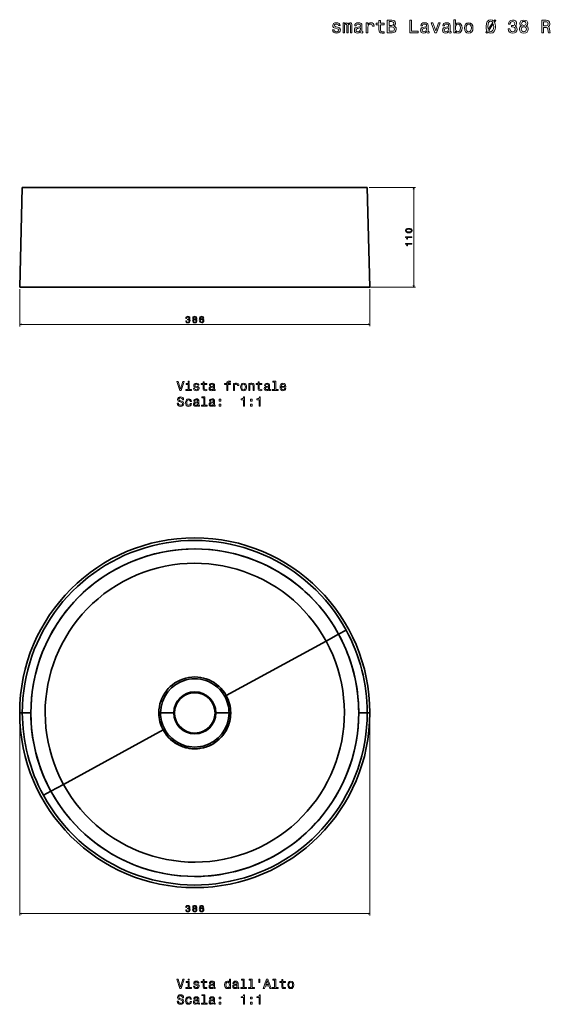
# Model space of a CAD drawing. Extents: x 402 to 1557, y 99 to 1185.
# Tile 1 of 2: x 402 to 986, y 99 to 1185. Entities that reach past the tile are written whole.
import ezdxf

# ---------------------------------------------------------------- set-up
doc = ezdxf.new("R2010")
doc.units = 0

msp = doc.modelspace()

# ---------------------------------------------------------------- linework, layer by layer
at = {"color": 7, "lineweight": 35}
for p, q in [((401.6, 889.8), (404.5, 999.8)), ((401.6, 889.8), (404.5, 999.8)), ((404.5, 999.8), (427.8, 999.8)), ((404.5, 999.8), (427.8, 999.8)), ((427.8, 999.8), (784.5, 999.8)), ((427.8, 999.8), (784.5, 999.8)), ((787.4, 889.8), (784.5, 999.8)), ((787.4, 889.8), (784.5, 999.8)), ((787.4, 889.8), (401.6, 889.8)), ((401.6, 889.8), (787.4, 889.8)), ((780.4, 889.8), (408.6, 889.8)), ((408.6, 889.8), (780.4, 889.8)), ((424.6, 889.8), (764.4, 889.8)), ((424.8, 889.8), (763.9, 889.8)), ((759.9, 889.8), (429.1, 889.8)), ((429.1, 889.8), (759.9, 889.8)), ((739.1, 499.5), (629.2, 439.4)), ((629.2, 439.4), (739.1, 499.5)), ((559.7, 401.5), (449.9, 341.5)), ((449.9, 341.5), (559.7, 401.5))]:
    msp.add_line(p, q, dxfattribs=at)
at = {"color": 7, "lineweight": 35, "ltscale": 0.01085}
msp.add_line((404.9, 999.7), (404.5, 999.8), dxfattribs=at)
at = {"color": 7, "lineweight": 35, "ltscale": 0.010849}
msp.add_line((404.5, 999.8), (404.9, 999.7), dxfattribs=at)
at = {"color": 7, "lineweight": 13}
for p, q in [((786.5, 999.8), (837.7, 999.8)), ((835.7, 889.8), (835.7, 999.8)), ((401.6, 887.7), (401.6, 846.6)), ((761.9, 889.8), (837.7, 889.8)), ((787.4, 887.7), (787.4, 846.7)), ((401.6, 848.6), (787.4, 848.7)), ((401.6, 418.5), (401.6, 197)), ((787.4, 418.5), (787.4, 197)), ((401.6, 199), (787.4, 199))]:
    msp.add_line(p, q, dxfattribs=at)
at = {"color": 7, "lineweight": 35, "ltscale": 0.175003}
for p, q in [((401.6, 889.8), (408.6, 889.8)), ((780.4, 889.8), (787.4, 889.8))]:
    msp.add_line(p, q, dxfattribs=at)
at = {"color": 7, "lineweight": 35, "ltscale": 0.001841}
msp.add_line((408.7, 889.8), (408.6, 889.8), dxfattribs=at)
msp.add_line((408.7, 889.8), (408.6, 889.8), dxfattribs=at)
at = {"color": 7, "lineweight": 35, "ltscale": 0.000329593}
msp.add_line((759.9, 889.8), (759.9, 889.8), dxfattribs=at)
msp.add_line((759.9, 889.8), (759.9, 889.8), dxfattribs=at)
at = {"color": 7, "lineweight": 35, "ltscale": 0.235123}
msp.add_line((753, 507.1), (761.2, 511.6), dxfattribs=at)
at = {"color": 7, "lineweight": 35, "ltscale": 0.235125}
for p, q in [((761.2, 511.6), (753, 507.1)), ((427.8, 329.4), (436, 333.9)), ((436, 333.9), (427.8, 329.4))]:
    msp.add_line(p, q, dxfattribs=at)
at = {"color": 7, "lineweight": 35, "ltscale": 0.395314}
for p, q in [((753, 507.1), (739.1, 499.5)), ((449.9, 341.5), (436, 333.9))]:
    msp.add_line(p, q, dxfattribs=at)
at = {"color": 7, "lineweight": 35, "ltscale": 0.395315}
for p, q in [((739.1, 499.5), (753, 507.1)), ((436, 333.9), (449.9, 341.5))]:
    msp.add_line(p, q, dxfattribs=at)
at = {"color": 7, "lineweight": 35, "ltscale": 0.047801}
for p, q in [((627.5, 438.5), (629.2, 439.4)), ((627.5, 438.5), (629.2, 439.4)), ((556.8, 420.3), (554.9, 420.3)), ((556.8, 420.3), (554.9, 420.3)), ((632.2, 420.3), (634.1, 420.3)), ((632.2, 420.3), (634.1, 420.3)), ((561.4, 402.4), (559.7, 401.5)), ((561.4, 402.4), (559.7, 401.5))]:
    msp.add_line(p, q, dxfattribs=at)
at = {"color": 7, "lineweight": 35, "ltscale": 0.072011}
for p, q in [((401.6, 420.5), (404.5, 420.5)), ((401.6, 420.5), (404.5, 420.5)), ((787.4, 420.5), (784.5, 420.5)), ((787.4, 420.5), (784.5, 420.5))]:
    msp.add_line(p, q, dxfattribs=at)
at = {"color": 7, "lineweight": 35, "ltscale": 0.235124}
for p, q in [((413.9, 420.5), (404.5, 420.5)), ((404.5, 420.5), (413.9, 420.5)), ((784.5, 420.5), (775.1, 420.5)), ((775.1, 420.5), (784.5, 420.5))]:
    msp.add_line(p, q, dxfattribs=at)
at = {"color": 7, "lineweight": 35, "ltscale": 0.361955}
for p, q in [((571.3, 420.3), (556.8, 420.3)), ((571.3, 420.3), (556.8, 420.3)), ((617.7, 420.3), (632.2, 420.3)), ((617.7, 420.3), (632.2, 420.3))]:
    msp.add_line(p, q, dxfattribs=at)
at = {"color": 7, "lineweight": 35, "ltscale": 0.025339}
msp.add_line((556.8, 420.3), (557.8, 420.3), dxfattribs=at)
msp.add_line((556.8, 420.3), (557.8, 420.3), dxfattribs=at)
at = {"color": 7, "lineweight": 35, "ltscale": 0.021967}
for p, q in [((571.3, 420.3), (572.2, 420.3)), ((571.3, 420.3), (572.2, 420.3)), ((617.7, 420.3), (616.8, 420.3)), ((617.7, 420.3), (616.8, 420.3))]:
    msp.add_line(p, q, dxfattribs=at)
at = {"color": 7, "lineweight": 13}
for points in [[(797.4, 1179.3), (797.4, 1173.9), (797.5, 1172.1), (798, 1170.9), (799.2, 1170.2), (801.1, 1169.9), (803.2, 1170), (803.2, 1171.6), (801.6, 1171.5), (800.3, 1171.6), (799.5, 1172.1), (799.2, 1173), (799.1, 1174.2), (799.1, 1179.3), (803.2, 1179.3), (803.2, 1180.8), (799.1, 1180.8), (799.1, 1184), (797.4, 1184), (797.4, 1180.8), (794.3, 1180.8), (794.3, 1179.3)], [(813.8, 1177.9), (815.2, 1179.1), (815.6, 1179.8), (815.7, 1180.8), (815.4, 1182.3), (814.7, 1183.4), (813.4, 1184.1), (811.6, 1184.3), (806.6, 1184.3), (806.6, 1170.3), (811.9, 1170.3), (813.8, 1170.6), (815.2, 1171.4), (816, 1172.7), (816.3, 1174.5), (816.2, 1175.7), (815.7, 1176.7), (814.9, 1177.4)], [(831.5, 1170.3), (840.5, 1170.3), (840.5, 1172), (833.3, 1172), (833.3, 1184.3), (831.5, 1184.3)], [(881.7, 1172), (883, 1170.4), (884.8, 1169.9), (886.5, 1170.3), (887.8, 1171.5), (888.7, 1173.3), (889, 1175.8), (888.7, 1178.2), (887.8, 1180), (886.5, 1181.1), (884.8, 1181.5), (883, 1181), (882.3, 1180.4), (881.7, 1179.5), (881.7, 1184.8), (879.9, 1184.8), (879.9, 1170.3), (881.7, 1170.3)], [(916.1, 1169.9), (917.2, 1171.4), (918.7, 1170.3), (920.6, 1169.9), (922.7, 1170.4), (924.4, 1171.9), (925.4, 1174.2), (925.7, 1175.8), (925.8, 1177.5), (925.6, 1179.9), (924.7, 1182.1), (926.1, 1184.1), (925, 1184.8), (923.9, 1183.2), (922.5, 1184.3), (920.6, 1184.7), (918.4, 1184.2), (916.8, 1182.8), (915.8, 1180.5), (915.4, 1177.3), (915.6, 1174.8), (916.4, 1172.5), (915.1, 1170.6)], [(939.8, 1174.7), (939.8, 1174.6), (940.1, 1172.6), (941.1, 1171.2), (942.6, 1170.3), (944.5, 1169.9), (946.6, 1170.3), (948.2, 1171.2), (949.2, 1172.6), (949.6, 1174.4), (949.4, 1175.6), (949, 1176.5), (948.2, 1177.3), (947.3, 1177.8), (948.6, 1178.9), (949.1, 1180.7), (948.8, 1182.2), (947.9, 1183.4), (946.5, 1184.2), (944.5, 1184.4), (942.7, 1184.1), (941.3, 1183.2), (940.4, 1181.8), (940.1, 1179.9), (940.1, 1179.8), (941.9, 1179.8), (942.1, 1181.1), (942.6, 1182), (943.4, 1182.6), (944.6, 1182.8), (945.7, 1182.6), (946.5, 1182.2), (946.9, 1181.5), (947.1, 1180.6), (946.9, 1179.6), (946.4, 1178.9), (945.6, 1178.5), (944.4, 1178.4), (943.6, 1178.4), (943.6, 1176.8), (944.6, 1176.9), (945.9, 1176.7), (946.9, 1176.2), (947.4, 1175.4), (947.6, 1174.4), (947.4, 1173.2), (946.8, 1172.3), (945.9, 1171.8), (944.7, 1171.6), (943.4, 1171.8), (942.5, 1172.4), (941.9, 1173.4), (941.6, 1174.7)], [(954.5, 1177.9), (953.5, 1177.3), (952.8, 1176.5), (952.3, 1175.5), (952.2, 1174.3), (952.5, 1172.5), (953.5, 1171.2), (955, 1170.3), (957, 1169.9), (959.1, 1170.3), (960.6, 1171.2), (961.5, 1172.5), (961.8, 1174.3), (961.7, 1175.5), (961.3, 1176.5), (960.5, 1177.3), (959.5, 1177.9), (960.3, 1178.4), (960.9, 1179), (961.2, 1179.8), (961.4, 1180.8), (961, 1182.2), (960.2, 1183.4), (958.8, 1184.1), (957, 1184.4), (955.2, 1184.1), (953.8, 1183.4), (953, 1182.2), (952.7, 1180.8), (952.8, 1179.8), (953.1, 1179)], [(976.8, 1170.3), (978.7, 1170.3), (978.7, 1176.2), (980.6, 1176.2), (982, 1176.2), (982.9, 1175.9), (983.4, 1175.2), (983.6, 1174), (983.7, 1172.2), (983.8, 1171), (984.1, 1170.3), (986.2, 1170.3), (986.2, 1170.7), (985.7, 1171.3), (985.5, 1172.3), (985.4, 1174.6), (985.1, 1176.3), (984.6, 1176.8), (983.9, 1177.2), (984.7, 1177.7), (985.2, 1178.4), (985.6, 1179.3), (985.7, 1180.3), (985.4, 1182), (984.6, 1183.3), (983.3, 1184.1), (981.5, 1184.3), (976.8, 1184.3)], [(751.7, 1176.6), (750, 1177), (748.7, 1177.5), (748.3, 1178.5), (748.4, 1179.1), (748.8, 1179.6), (749.5, 1179.9), (750.5, 1180), (751.5, 1179.9), (752.2, 1179.5), (752.7, 1179), (752.9, 1178.3), (754.6, 1178.3), (754.6, 1178.3), (754.3, 1179.6), (753.5, 1180.7), (752.2, 1181.3), (750.5, 1181.5), (748.8, 1181.3), (747.5, 1180.6), (746.8, 1179.6), (746.5, 1178.4), (746.7, 1177.2), (747.3, 1176.3), (748.2, 1175.7), (749.5, 1175.3), (751.5, 1174.8), (752.7, 1174.3), (753.1, 1173.9), (753.2, 1173.3), (753, 1172.6), (752.5, 1172), (751.7, 1171.6), (750.7, 1171.5), (749.6, 1171.6), (748.8, 1172.1), (748.2, 1172.7), (748, 1173.7), (746.3, 1173.7), (746.6, 1172.1), (747.4, 1170.9), (748.7, 1170.2), (750.5, 1169.9), (752.4, 1170.2), (753.8, 1170.9), (754.6, 1172), (754.9, 1173.5), (754.7, 1174.8), (754.1, 1175.7), (753.1, 1176.2)], [(757.8, 1170.3), (759.5, 1170.3), (759.5, 1177.6), (759.6, 1178.7), (759.9, 1179.4), (760.3, 1179.9), (760.9, 1180.1), (761.4, 1179.9), (761.7, 1179.5), (761.9, 1178.8), (762, 1177.9), (762, 1170.3), (763.5, 1170.3), (763.5, 1177.6), (763.6, 1178.6), (763.9, 1179.4), (764.4, 1179.9), (765, 1180.1), (765.5, 1179.9), (765.8, 1179.5), (766, 1177.9), (766, 1170.3), (767.6, 1170.3), (767.6, 1177.8), (767.5, 1179.4), (767.2, 1180.6), (766.6, 1181.3), (765.5, 1181.5), (764.3, 1181.1), (763.3, 1180), (762.6, 1181.1), (761.3, 1181.5), (760.2, 1181.1), (759.4, 1180), (759.4, 1181.2), (757.8, 1181.2)], [(777.1, 1171.7), (777.1, 1171.7), (777.2, 1171), (777.5, 1170.5), (778.8, 1170.1), (779.8, 1170.3), (779.8, 1171.7), (779.4, 1171.6), (778.8, 1171.9), (778.7, 1172.7), (778.7, 1178.3), (778.5, 1179.7), (777.7, 1180.7), (776.5, 1181.3), (774.8, 1181.5), (773.1, 1181.3), (771.8, 1180.6), (771, 1179.5), (770.8, 1178.1), (770.8, 1178), (772.4, 1178), (772.5, 1178.9), (773, 1179.5), (773.7, 1179.8), (774.7, 1180), (775.7, 1179.9), (776.4, 1179.6), (776.8, 1179), (777, 1178.3), (776.9, 1177.5), (776.6, 1177), (775.8, 1176.8), (774.3, 1176.7), (772.5, 1176.3), (771.3, 1175.7), (770.6, 1174.7), (770.3, 1173.2), (770.5, 1171.8), (771.2, 1170.8), (772.2, 1170.2), (773.6, 1170), (775.4, 1170.4)], [(776.9, 1174.1), (776.7, 1173.1), (776, 1172.3), (775.1, 1171.7), (773.9, 1171.6), (773.1, 1171.7), (772.6, 1172), (772.2, 1172.5), (772.1, 1173.3), (772.2, 1174), (772.5, 1174.5), (773.8, 1175.1), (775.4, 1175.3), (776.9, 1175.8)], [(783.5, 1170.3), (785.3, 1170.3), (785.3, 1176.5), (785.5, 1178), (786, 1179.1), (786.9, 1179.7), (788.1, 1179.9), (789, 1179.8), (789.6, 1179.4), (790, 1178.7), (790.2, 1177.8), (792, 1177.8), (791.7, 1179.4), (791.1, 1180.6), (789.9, 1181.3), (788.4, 1181.5), (787.4, 1181.4), (786.5, 1181), (785.7, 1180.3), (785.1, 1179.4), (785.1, 1181.2), (783.5, 1181.2)], [(811.2, 1178.5), (808.5, 1178.5), (808.5, 1182.7), (811.4, 1182.7), (812.5, 1182.5), (813.2, 1182.2), (813.7, 1181.5), (813.9, 1180.6), (813.7, 1179.7), (813.2, 1179), (812.4, 1178.6)], [(811.7, 1172), (808.5, 1172), (808.5, 1176.8), (811.5, 1176.8), (812.8, 1176.7), (813.7, 1176.3), (814.2, 1175.5), (814.4, 1174.5), (814.2, 1173.4), (813.7, 1172.6), (812.9, 1172.1)], [(850, 1171.7), (850, 1171.7), (850.1, 1171), (850.4, 1170.5), (851.7, 1170.1), (852.6, 1170.3), (852.6, 1171.7), (852.2, 1171.6), (851.7, 1171.9), (851.6, 1172.7), (851.6, 1178.3), (851.3, 1179.7), (850.6, 1180.7), (849.4, 1181.3), (847.6, 1181.5), (845.9, 1181.3), (844.7, 1180.6), (843.9, 1179.5), (843.6, 1178.1), (843.6, 1178), (845.2, 1178), (845.4, 1178.9), (845.8, 1179.5), (846.6, 1179.8), (847.6, 1180), (848.6, 1179.9), (849.3, 1179.6), (849.7, 1179), (849.8, 1178.3), (849.8, 1177.5), (849.4, 1177), (848.6, 1176.8), (847.1, 1176.7), (845.4, 1176.3), (844.2, 1175.7), (843.4, 1174.7), (843.2, 1173.2), (843.4, 1171.8), (844, 1170.8), (845, 1170.2), (846.4, 1170), (848.3, 1170.4)], [(849.8, 1174.1), (849.5, 1173.1), (848.9, 1172.3), (847.9, 1171.7), (846.7, 1171.6), (846, 1171.7), (845.4, 1172), (845.1, 1172.5), (845, 1173.3), (845.1, 1174), (845.4, 1174.5), (846.7, 1175.1), (848.3, 1175.3), (849.8, 1175.8)], [(858.9, 1170.3), (860.8, 1170.3), (864.8, 1181.2), (862.9, 1181.2), (859.9, 1172.4), (856.8, 1181.2), (854.9, 1181.2)], [(874.3, 1171.7), (874.3, 1171.7), (874.4, 1171), (874.7, 1170.5), (875.9, 1170.1), (876.9, 1170.3), (876.9, 1171.7), (876.5, 1171.6), (875.9, 1171.9), (875.8, 1172.7), (875.8, 1178.3), (875.6, 1179.7), (874.9, 1180.7), (873.7, 1181.3), (871.9, 1181.5), (870.2, 1181.3), (869, 1180.6), (868.2, 1179.5), (867.9, 1178.1), (867.9, 1178), (869.5, 1178), (869.7, 1178.9), (870.1, 1179.5), (870.8, 1179.8), (871.9, 1180), (872.9, 1179.9), (873.6, 1179.6), (874, 1179), (874.1, 1178.3), (874.1, 1177.5), (873.7, 1177), (872.9, 1176.8), (871.4, 1176.7), (869.7, 1176.3), (868.4, 1175.7), (867.7, 1174.7), (867.5, 1173.2), (867.7, 1171.8), (868.3, 1170.8), (869.3, 1170.2), (870.7, 1170), (872.6, 1170.4)], [(874.1, 1174.1), (873.8, 1173.1), (873.2, 1172.3), (872.2, 1171.7), (871, 1171.6), (870.3, 1171.7), (869.7, 1172), (869.4, 1172.5), (869.3, 1173.3), (869.4, 1174), (869.7, 1174.5), (871, 1175.1), (872.6, 1175.3), (874.1, 1175.8)], [(887.2, 1175.8), (887, 1173.9), (886.4, 1172.6), (885.5, 1171.8), (884.5, 1171.5), (883.3, 1171.8), (882.4, 1172.6), (881.9, 1173.9), (881.7, 1175.8), (881.9, 1177.6), (882.4, 1178.9), (883.3, 1179.7), (884.5, 1179.9), (885.5, 1179.7), (886.4, 1178.9), (887, 1177.5)], [(891.6, 1175.7), (891.9, 1173.3), (892.9, 1171.5), (894.3, 1170.3), (896.3, 1169.9), (898.3, 1170.3), (899.7, 1171.4), (900.7, 1173.2), (901, 1175.7), (900.7, 1178.2), (899.7, 1180), (898.3, 1181.1), (896.3, 1181.5), (894.3, 1181.1), (892.9, 1180), (891.9, 1178.2)], [(893.4, 1175.8), (893.6, 1177.6), (894.2, 1178.9), (895.1, 1179.7), (896.3, 1180), (897.5, 1179.7), (898.4, 1178.9), (899, 1177.6), (899.2, 1175.8), (899, 1173.9), (898.4, 1172.6), (897.5, 1171.8), (896.3, 1171.5), (895.1, 1171.8), (894.2, 1172.6), (893.6, 1173.9)], [(922.8, 1181.6), (917.7, 1174.3), (917.3, 1177.3), (917.6, 1179.8), (918.2, 1181.6), (919.2, 1182.7), (920.6, 1183), (921.9, 1182.7)], [(918.3, 1173), (923.4, 1180.3), (923.8, 1177.4), (923.6, 1174.9), (922.9, 1173.1), (921.9, 1172), (920.6, 1171.6), (919.3, 1172)], [(954.1, 1174.4), (954.3, 1175.4), (954.9, 1176.3), (955.8, 1176.8), (957, 1177), (958.2, 1176.8), (959.1, 1176.3), (959.7, 1175.4), (959.9, 1174.4), (959.7, 1173.2), (959.1, 1172.4), (958.2, 1171.8), (957, 1171.6), (955.8, 1171.8), (954.9, 1172.4), (954.3, 1173.2)], [(954.6, 1180.7), (954.7, 1181.5), (955.2, 1182.2), (956, 1182.7), (957, 1182.8), (958, 1182.7), (958.8, 1182.2), (959.3, 1181.5), (959.5, 1180.7), (959.3, 1179.7), (958.8, 1179), (958, 1178.6), (957, 1178.4), (956, 1178.6), (955.2, 1179), (954.7, 1179.7)], [(981, 1182.6), (982.2, 1182.5), (983.1, 1182.1), (983.6, 1181.4), (983.8, 1180.3), (983.6, 1179.1), (983, 1178.4), (982.1, 1178.1), (980.8, 1178), (978.7, 1178), (978.7, 1182.6)], [(830.3, 949.8), (831.8, 949.9), (833, 950.4), (833.7, 951.2), (833.9, 952.2), (833.7, 953.3), (833, 954), (831.8, 954.5), (830.3, 954.6), (828.7, 954.5), (828.1, 954.3), (827.6, 954), (826.9, 953.3), (826.6, 952.2), (826.9, 951.2), (827.6, 950.4), (828.7, 949.9)], [(833.7, 944.6), (833.7, 945.5), (826.6, 945.5), (826.6, 944.8), (827.2, 944.6), (827.7, 944.3), (827.9, 943.7), (828, 942.9), (828.7, 942.9), (828.7, 944.6)], [(830.3, 950.8), (829, 950.8), (828.2, 951.1), (827.7, 951.5), (827.5, 952.2), (827.7, 952.9), (828.2, 953.3), (829, 953.6), (830.3, 953.7), (831.5, 953.6), (832.4, 953.3), (832.9, 952.9), (833.1, 952.2), (832.9, 951.5), (832.4, 951.1), (831.5, 950.8)], [(833.7, 937.1), (833.7, 938), (826.6, 938), (826.6, 937.3), (827.2, 937.1), (827.7, 936.8), (827.9, 936.2), (828, 935.5), (828.7, 935.5), (828.7, 937.1)], [(584.5, 852.8), (584.5, 852.8), (584.6, 851.8), (585.1, 851.1), (585.9, 850.6), (586.9, 850.4), (587.9, 850.6), (588.7, 851.1), (589.2, 851.8), (589.4, 852.7), (589.3, 853.3), (589.1, 853.8), (588.7, 854.1), (588.2, 854.4), (588.9, 854.9), (589.1, 855.8), (589, 856.6), (588.5, 857.2), (587.8, 857.6), (586.9, 857.7), (586, 857.5), (585.3, 857.1), (584.8, 856.4), (584.6, 855.5), (584.6, 855.4), (585.5, 855.4), (585.6, 856), (585.9, 856.5), (586.3, 856.8), (586.9, 856.9), (587.4, 856.8), (587.8, 856.6), (588, 856.2), (588.1, 855.8), (588, 855.3), (587.8, 854.9), (587.4, 854.7), (586.8, 854.7), (586.4, 854.7), (586.4, 853.9), (586.9, 853.9), (587.5, 853.8), (588, 853.6), (588.3, 853.2), (588.4, 852.7), (588.3, 852.1), (588, 851.7), (587.5, 851.4), (586.9, 851.3), (586.3, 851.4), (585.8, 851.7), (585.5, 852.2), (585.4, 852.8)], [(593.3, 854.4), (592.7, 854.1), (592.4, 853.7), (592.2, 853.3), (592.1, 852.7), (592.3, 851.8), (592.7, 851.1), (593.5, 850.6), (594.5, 850.4), (595.5, 850.6), (596.3, 851.1), (596.7, 851.8), (596.9, 852.7), (596.8, 853.3), (596.6, 853.7), (596.3, 854.1), (595.8, 854.4), (596.2, 854.7), (596.4, 855), (596.6, 855.4), (596.7, 855.9), (596.5, 856.6), (596.1, 857.2), (595.4, 857.6), (594.5, 857.7), (593.6, 857.6), (592.9, 857.2), (592.5, 856.6), (592.3, 855.9), (592.4, 855.4), (592.5, 855)], [(593.1, 852.7), (593.2, 853.2), (593.4, 853.6), (593.9, 853.9), (594.5, 854), (595.1, 853.9), (595.6, 853.6), (595.8, 853.2), (595.9, 852.7), (595.8, 852.1), (595.6, 851.7), (595.1, 851.4), (594.5, 851.3), (593.9, 851.4), (593.4, 851.7), (593.2, 852.1)], [(593.3, 855.8), (593.4, 856.3), (593.6, 856.6), (594, 856.8), (594.5, 856.9), (595, 856.8), (595.4, 856.6), (595.6, 856.3), (595.7, 855.8), (595.6, 855.4), (595.4, 855), (595, 854.8), (594.5, 854.7), (594, 854.8), (593.6, 855), (593.4, 855.4)], [(604.4, 855.8), (604.2, 856.6), (603.8, 857.2), (603.1, 857.6), (602.2, 857.7), (601.6, 857.6), (601.1, 857.4), (600.6, 857.1), (600.2, 856.7), (599.9, 856.1), (599.7, 855.5), (599.6, 854.7), (599.5, 853.8), (599.7, 852.3), (600.2, 851.3), (601, 850.7), (602.1, 850.4), (603.1, 850.6), (603.8, 851.1), (604.3, 851.9), (604.5, 852.8), (604.3, 853.8), (603.8, 854.5), (603.1, 855), (602.2, 855.1), (601.3, 854.9), (600.5, 854.3), (600.7, 855.5), (601, 856.2), (601.5, 856.7), (602.2, 856.9), (602.7, 856.8), (603.1, 856.6), (603.3, 856.2), (603.5, 855.8)], [(603.5, 852.8), (603.4, 852.2), (603.1, 851.7), (602.6, 851.3), (602.1, 851.2), (601.5, 851.3), (601, 851.7), (600.7, 852.1), (600.6, 852.8), (600.7, 853.4), (601, 853.9), (601.5, 854.2), (602.1, 854.3), (602.6, 854.2), (603.1, 853.9), (603.4, 853.4)], [(581.3, 785.9), (578.8, 777.4), (576.3, 785.9), (574.9, 785.9), (578.1, 775.9), (579.6, 775.9), (582.7, 785.9)], [(588.4, 776.9), (588.4, 783.4), (585.1, 783.4), (585.1, 782.3), (587.1, 782.3), (587.1, 776.9), (584.5, 776.9), (584.5, 775.9), (591, 775.9), (591, 776.9)], [(588.4, 786.2), (587.1, 786.2), (587.1, 784.8), (588.4, 784.8)], [(597, 780.4), (595.8, 780.7), (594.9, 781), (594.6, 781.7), (594.6, 782.2), (594.9, 782.5), (595.4, 782.7), (596.1, 782.8), (596.8, 782.7), (597.4, 782.5), (597.7, 782.1), (597.8, 781.6), (599.1, 781.6), (599.1, 781.6), (598.9, 782.5), (598.3, 783.3), (597.4, 783.7), (596.1, 783.9), (594.9, 783.7), (594, 783.2), (593.5, 782.5), (593.3, 781.6), (593.4, 780.8), (593.8, 780.2), (594.5, 779.7), (595.5, 779.4), (596.9, 779.1), (597.7, 778.7), (598, 778.4), (598, 778), (597.9, 777.5), (597.6, 777.1), (597, 776.8), (596.3, 776.7), (595.5, 776.8), (594.9, 777.1), (594.5, 777.6), (594.3, 778.3), (593.1, 778.3), (593.3, 777.1), (593.9, 776.3), (594.8, 775.8), (596.1, 775.6), (597.5, 775.8), (598.5, 776.3), (599.1, 777.1), (599.3, 778.2), (599.2, 779.1), (598.7, 779.7), (598, 780.1)], [(603.6, 782.3), (603.6, 778.4), (603.7, 777.1), (604.1, 776.3), (604.9, 775.8), (606.2, 775.6), (607.7, 775.7), (607.7, 776.8), (606.6, 776.7), (605.7, 776.8), (605.1, 777.2), (604.9, 777.8), (604.8, 778.6), (604.8, 782.3), (607.7, 782.3), (607.7, 783.4), (604.8, 783.4), (604.8, 785.6), (603.6, 785.6), (603.6, 783.4), (601.4, 783.4), (601.4, 782.3)], [(615.1, 776.9), (615.1, 776.8), (615.2, 776.4), (615.4, 776), (616.3, 775.7), (617.1, 775.8), (617.1, 776.8), (616.7, 776.8), (616.3, 777), (616.3, 777.5), (616.3, 781.6), (616.1, 782.6), (615.6, 783.3), (614.7, 783.7), (613.5, 783.9), (612.3, 783.7), (611.4, 783.2), (610.8, 782.5), (610.6, 781.5), (610.6, 781.4), (611.8, 781.4), (611.9, 782), (612.2, 782.4), (612.7, 782.7), (613.4, 782.8), (614.1, 782.7), (614.6, 782.5), (614.9, 782.1), (615, 781.6), (615, 781), (614.8, 780.7), (614.2, 780.5), (613.1, 780.4), (611.9, 780.2), (611, 779.7), (610.5, 779), (610.3, 777.9), (610.5, 777), (610.9, 776.2), (611.6, 775.8), (612.6, 775.6), (614, 775.9)], [(629.7, 782.3), (629.7, 775.9), (630.9, 775.9), (630.9, 782.3), (633.8, 782.3), (633.8, 783.4), (630.9, 783.4), (630.9, 783.8), (631, 784.4), (631.4, 784.8), (631.9, 785), (632.7, 785.1), (633.8, 785.1), (633.8, 786.1), (632.4, 786.2), (631.2, 786.1), (630.3, 785.7), (629.8, 785), (629.7, 784.1), (629.7, 783.4), (627.3, 783.4), (627.3, 782.3)], [(637.1, 775.9), (638.3, 775.9), (638.3, 780.3), (638.4, 781.4), (638.8, 782.1), (639.5, 782.6), (640.3, 782.7), (641, 782.6), (641.4, 782.4), (641.7, 781.9), (641.8, 781.2), (643.1, 781.2), (642.9, 782.4), (642.5, 783.2), (641.7, 783.7), (640.6, 783.9), (639.8, 783.8), (639.2, 783.5), (638.6, 783), (638.2, 782.3), (638.2, 783.6), (637.1, 783.6)], [(644.9, 779.7), (645.1, 778), (645.8, 776.7), (646.8, 775.9), (648.2, 775.6), (649.6, 775.9), (650.7, 776.7), (651.3, 778), (651.6, 779.7), (651.3, 781.5), (650.7, 782.8), (649.6, 783.6), (648.2, 783.9), (646.8, 783.6), (645.8, 782.8), (645.1, 781.5)], [(646.2, 779.8), (646.3, 781), (646.7, 782), (647.4, 782.6), (648.2, 782.8), (649.1, 782.6), (649.7, 782), (650.1, 781), (650.3, 779.8), (650.1, 778.4), (649.7, 777.5), (649.1, 776.9), (648.2, 776.7), (647.4, 776.9), (646.7, 777.5), (646.3, 778.4)], [(653.9, 775.9), (655.2, 775.9), (655.2, 780.3), (655.3, 781.4), (655.7, 782.1), (656.4, 782.6), (657.3, 782.7), (657.9, 782.6), (658.4, 782.2), (658.6, 781.6), (658.7, 780.7), (658.7, 775.9), (659.9, 775.9), (659.9, 781), (659.9, 782), (659.6, 782.8), (658.8, 783.6), (657.4, 783.9), (656.7, 783.8), (656.1, 783.5), (655.6, 783.1), (655.1, 782.4), (655.1, 783.6), (653.9, 783.6)], [(664.3, 782.3), (664.3, 778.4), (664.4, 777.1), (664.8, 776.3), (665.6, 775.8), (667, 775.6), (668.5, 775.7), (668.5, 776.8), (667.4, 776.7), (666.4, 776.8), (665.8, 777.2), (665.6, 777.8), (665.6, 778.6), (665.6, 782.3), (668.5, 782.3), (668.5, 783.4), (665.6, 783.4), (665.6, 785.6), (664.3, 785.6), (664.3, 783.4), (662.1, 783.4), (662.1, 782.3)], [(675.9, 776.9), (675.9, 776.8), (675.9, 776.4), (676.2, 776), (677.1, 775.7), (677.8, 775.8), (677.8, 776.8), (677.5, 776.8), (677.1, 777), (677, 777.5), (677, 781.6), (676.8, 782.6), (676.3, 783.3), (675.4, 783.7), (674.2, 783.9), (673, 783.7), (672.1, 783.2), (671.5, 782.5), (671.3, 781.5), (671.3, 781.4), (672.5, 781.4), (672.6, 782), (672.9, 782.4), (673.4, 782.7), (674.2, 782.8), (674.9, 782.7), (675.4, 782.5), (675.7, 782.1), (675.8, 781.6), (675.7, 781), (675.5, 780.7), (674.9, 780.5), (673.8, 780.4), (672.6, 780.2), (671.7, 779.7), (671.2, 779), (671, 777.9), (671.2, 777), (671.6, 776.2), (672.3, 775.8), (673.3, 775.6), (674.7, 775.9)], [(682.5, 785.2), (682.5, 776.9), (679.9, 776.9), (679.9, 775.9), (686.3, 775.9), (686.3, 776.9), (683.7, 776.9), (683.7, 786.2), (680.5, 786.2), (680.5, 785.2)], [(689.7, 779.4), (694.8, 779.4), (694.8, 780), (694.6, 781.6), (694, 782.9), (692.9, 783.6), (691.6, 783.9), (690.3, 783.6), (689.3, 782.8), (688.6, 781.5), (688.4, 779.8), (688.6, 778), (689.3, 776.7), (690.3, 775.9), (691.6, 775.6), (692.7, 775.8), (693.6, 776.3), (694.3, 777.1), (694.7, 778.1), (693.4, 778.1), (693.2, 777.5), (692.8, 777.1), (691.7, 776.7), (690.9, 776.9), (690.3, 777.4), (689.9, 778.2), (689.7, 779.3)], [(689.7, 780.4), (689.9, 781.4), (690.3, 782.2), (690.9, 782.6), (691.6, 782.8), (692.4, 782.6), (693, 782.2), (693.4, 781.4), (693.5, 780.4)], [(615, 778.6), (614.8, 777.8), (614.4, 777.3), (613.7, 776.9), (612.8, 776.8), (612.3, 776.8), (611.9, 777.1), (611.6, 777.5), (611.6, 778), (611.6, 778.5), (611.9, 778.9), (612.8, 779.3), (614, 779.5), (615, 779.8)], [(675.7, 778.6), (675.6, 777.8), (675.1, 777.3), (674.4, 776.9), (673.5, 776.8), (673, 776.8), (672.6, 777.1), (672.4, 777.5), (672.3, 778), (672.4, 778.5), (672.6, 778.9), (673.5, 779.3), (674.7, 779.5), (675.7, 779.8)], [(576.6, 761.9), (575.2, 761.9), (575.5, 760.4), (576.3, 759.2), (577.4, 758.6), (578.9, 758.3), (580.4, 758.6), (581.5, 759.2), (582.2, 760.2), (582.4, 761.5), (582.2, 762.7), (581.6, 763.4), (580.6, 763.9), (579.3, 764.3), (578.2, 764.6), (577.5, 764.9), (577, 765.4), (576.9, 766.1), (577, 766.7), (577.4, 767.2), (578, 767.6), (578.8, 767.7), (579.6, 767.5), (580.2, 767.1), (580.6, 766.5), (580.8, 765.6), (582.2, 765.6), (582.2, 765.6), (581.9, 767), (581.2, 768), (580.2, 768.6), (578.7, 768.9), (577.4, 768.6), (576.4, 768), (575.8, 767.1), (575.6, 765.9), (575.7, 764.8), (576.3, 764.1), (577.2, 763.6), (578.3, 763.2), (579.5, 762.9), (580.4, 762.6), (580.9, 762.1), (581.1, 761.4), (580.9, 760.6), (580.5, 760), (579.8, 759.7), (578.9, 759.5), (577.9, 759.7), (577.2, 760.2), (576.7, 760.9)], [(589.5, 763.8), (590.7, 763.8), (590.5, 764.9), (589.8, 765.8), (588.9, 766.4), (587.6, 766.6), (586.2, 766.3), (585.2, 765.5), (584.5, 764.2), (584.3, 762.4), (584.5, 760.7), (585.1, 759.4), (586.2, 758.6), (587.6, 758.3), (588.8, 758.5), (589.8, 759.1), (590.4, 760.1), (590.7, 761.4), (589.5, 761.4), (589.3, 760.6), (588.9, 760), (588.3, 759.6), (587.6, 759.5), (586.7, 759.7), (586.1, 760.2), (585.7, 761.2), (585.6, 762.5), (585.7, 763.8), (586.1, 764.7), (586.8, 765.3), (587.6, 765.5), (588.4, 765.4), (588.9, 765), (589.3, 764.5)], [(597.8, 759.6), (597.8, 759.6), (597.9, 759.1), (598.1, 758.7), (599, 758.5), (599.7, 758.6), (599.7, 759.5), (599.4, 759.5), (599, 759.7), (598.9, 760.3), (598.9, 764.3), (598.8, 765.3), (598.2, 766), (597.4, 766.5), (596.1, 766.6), (594.9, 766.4), (594, 765.9), (593.5, 765.2), (593.3, 764.2), (593.3, 764.1), (594.4, 764.1), (594.5, 764.7), (594.8, 765.1), (595.4, 765.4), (596.1, 765.5), (596.8, 765.4), (597.3, 765.2), (597.6, 764.8), (597.7, 764.3), (597.6, 763.7), (597.4, 763.4), (596.8, 763.3), (595.8, 763.1), (594.5, 762.9), (593.6, 762.4), (593.1, 761.7), (593, 760.6), (593.1, 759.7), (593.5, 759), (594.3, 758.5), (595.3, 758.4), (596.6, 758.7)], [(597.7, 761.3), (597.5, 760.6), (597, 760), (596.3, 759.6), (595.5, 759.5), (594.9, 759.5), (594.5, 759.8), (594.3, 760.2), (594.2, 760.7), (594.3, 761.2), (594.5, 761.6), (595.4, 762), (596.6, 762.2), (597.7, 762.5)], [(604.4, 767.9), (604.4, 759.7), (601.8, 759.7), (601.8, 758.6), (608.3, 758.6), (608.3, 759.7), (605.7, 759.7), (605.7, 768.9), (602.4, 768.9), (602.4, 767.9)], [(615.1, 759.6), (615.1, 759.6), (615.2, 759.1), (615.4, 758.7), (616.3, 758.5), (617.1, 758.6), (617.1, 759.5), (616.7, 759.5), (616.3, 759.7), (616.3, 760.3), (616.3, 764.3), (616.1, 765.3), (615.6, 766), (614.7, 766.5), (613.5, 766.6), (612.3, 766.4), (611.4, 765.9), (610.8, 765.2), (610.6, 764.2), (610.6, 764.1), (611.8, 764.1), (611.9, 764.7), (612.2, 765.1), (612.7, 765.4), (613.4, 765.5), (614.1, 765.4), (614.6, 765.2), (614.9, 764.8), (615, 764.3), (615, 763.7), (614.8, 763.4), (614.2, 763.3), (613.1, 763.1), (611.9, 762.9), (611, 762.4), (610.5, 761.7), (610.3, 760.6), (610.5, 759.7), (610.9, 759), (611.6, 758.5), (612.6, 758.4), (614, 758.7)], [(615, 761.3), (614.8, 760.6), (614.4, 760), (613.7, 759.6), (612.8, 759.5), (612.3, 759.5), (611.9, 759.8), (611.6, 760.2), (611.6, 760.7), (611.6, 761.2), (611.9, 761.6), (612.8, 762), (614, 762.2), (615, 762.5)], [(621.2, 764.2), (623.2, 764.2), (623.2, 766.3), (621.2, 766.3)], [(621.2, 758.6), (623.2, 758.6), (623.2, 760.7), (621.2, 760.7)], [(648, 758.6), (649.3, 758.6), (649.3, 768.7), (648.3, 768.7), (648, 767.8), (647.5, 767.2), (646.7, 766.9), (645.6, 766.7), (645.6, 765.7), (648, 765.7)], [(655.9, 764.2), (657.9, 764.2), (657.9, 766.3), (655.9, 766.3)], [(655.9, 758.6), (657.9, 758.6), (657.9, 760.7), (655.9, 760.7)], [(665.3, 758.6), (666.6, 758.6), (666.6, 768.7), (665.7, 768.7), (665.4, 767.8), (664.9, 767.2), (664.1, 766.9), (663, 766.7), (663, 765.7), (665.3, 765.7)], [(584.5, 203.2), (584.5, 203.1), (584.6, 202.2), (585.1, 201.4), (585.9, 201), (586.9, 200.8), (587.9, 201), (588.7, 201.4), (589.2, 202.1), (589.4, 203), (589.3, 203.6), (589.1, 204.1), (588.7, 204.5), (588.2, 204.7), (588.9, 205.3), (589.1, 206.2), (589, 206.9), (588.5, 207.5), (587.8, 207.9), (586.9, 208), (585.9, 207.9), (585.3, 207.4), (584.8, 206.7), (584.6, 205.8), (584.6, 205.7), (585.5, 205.7), (585.6, 206.4), (585.9, 206.8), (586.3, 207.1), (586.9, 207.2), (587.4, 207.1), (587.8, 206.9), (588, 206.6), (588.1, 206.1), (588, 205.6), (587.8, 205.3), (587.4, 205.1), (586.8, 205), (586.4, 205), (586.4, 204.2), (586.9, 204.3), (587.5, 204.2), (588, 203.9), (588.3, 203.5), (588.4, 203), (588.3, 202.4), (588, 202), (587.5, 201.7), (586.9, 201.6), (586.3, 201.7), (585.8, 202), (585.5, 202.5), (585.4, 203.2)], [(593.2, 204.8), (592.7, 204.5), (592.4, 204.1), (592.2, 203.6), (592.1, 203), (592.3, 202.1), (592.7, 201.4), (593.5, 201), (594.5, 200.8), (595.5, 201), (596.3, 201.4), (596.7, 202.1), (596.9, 203), (596.8, 203.6), (596.6, 204.1), (596.3, 204.5), (595.8, 204.8), (596.2, 205), (596.4, 205.3), (596.6, 205.7), (596.7, 206.2), (596.5, 207), (596.1, 207.5), (595.4, 207.9), (594.5, 208), (593.6, 207.9), (592.9, 207.5), (592.5, 207), (592.3, 206.2), (592.4, 205.7), (592.5, 205.3)], [(593.3, 206.2), (593.4, 206.6), (593.6, 206.9), (594, 207.2), (594.5, 207.2), (595, 207.2), (595.4, 206.9), (595.6, 206.6), (595.7, 206.2), (595.6, 205.7), (595.4, 205.4), (595, 205.1), (594.5, 205.1), (594, 205.1), (593.6, 205.4), (593.4, 205.7)], [(604.4, 206.1), (604.2, 206.9), (603.8, 207.5), (603.1, 207.9), (602.2, 208), (601.6, 208), (601.1, 207.8), (600.6, 207.5), (600.2, 207), (599.9, 206.5), (599.7, 205.8), (599.6, 205), (599.5, 204.1), (599.7, 202.7), (600.2, 201.6), (601, 201), (602.1, 200.8), (603.1, 201), (603.8, 201.5), (604.3, 202.2), (604.5, 203.1), (604.3, 204.1), (603.8, 204.8), (603.1, 205.3), (602.2, 205.5), (601.3, 205.3), (600.5, 204.7), (600.7, 205.8), (601, 206.6), (601.5, 207.1), (602.2, 207.2), (602.7, 207.1), (603.1, 206.9), (603.3, 206.6), (603.5, 206.1)], [(593.1, 203), (593.1, 203.6), (593.4, 204), (593.9, 204.2), (594.5, 204.3), (595.1, 204.2), (595.5, 204), (595.8, 203.6), (595.9, 203), (595.8, 202.4), (595.5, 202), (595.1, 201.7), (594.5, 201.6), (593.9, 201.7), (593.4, 202), (593.1, 202.4)], [(603.5, 203.1), (603.4, 202.5), (603.1, 202), (602.6, 201.7), (602.1, 201.6), (601.5, 201.7), (601, 202), (600.7, 202.5), (600.6, 203.1), (600.7, 203.7), (601, 204.2), (601.5, 204.5), (602.1, 204.6), (602.6, 204.5), (603.1, 204.2), (603.4, 203.8)], [(581.3, 126.5), (578.8, 118), (576.3, 126.5), (574.9, 126.5), (578.1, 116.5), (579.6, 116.5), (582.7, 126.5)], [(588.4, 117.5), (588.4, 123.9), (585.1, 123.9), (585.1, 122.9), (587.1, 122.9), (587.1, 117.5), (584.5, 117.5), (584.5, 116.5), (591, 116.5), (591, 117.5)], [(588.4, 126.8), (587.1, 126.8), (587.1, 125.4), (588.4, 125.4)], [(597, 121), (595.8, 121.3), (594.9, 121.6), (594.6, 122.3), (594.6, 122.7), (594.9, 123.1), (595.4, 123.3), (596.1, 123.4), (596.8, 123.3), (597.4, 123), (597.7, 122.7), (597.8, 122.1), (599.1, 122.1), (599.1, 122.2), (598.9, 123.1), (598.3, 123.8), (597.4, 124.3), (596.1, 124.5), (594.9, 124.3), (594, 123.8), (593.5, 123.1), (593.3, 122.2), (593.4, 121.4), (593.8, 120.8), (594.5, 120.3), (595.5, 120), (596.9, 119.7), (597.7, 119.3), (598, 119), (598, 118.6), (597.9, 118.1), (597.6, 117.7), (597, 117.4), (596.3, 117.3), (595.5, 117.4), (594.9, 117.7), (594.5, 118.2), (594.3, 118.9), (593.1, 118.9), (593.3, 117.7), (593.9, 116.9), (594.8, 116.4), (596.1, 116.2), (597.5, 116.4), (598.5, 116.9), (599.1, 117.7), (599.3, 118.7), (599.2, 119.6), (598.7, 120.3), (598, 120.7)], [(603.6, 122.9), (603.6, 119), (603.7, 117.7), (604.1, 116.9), (604.9, 116.4), (606.2, 116.2), (607.7, 116.3), (607.7, 117.4), (606.6, 117.3), (605.7, 117.4), (605.1, 117.7), (604.9, 118.4), (604.8, 119.2), (604.8, 122.9), (607.7, 122.9), (607.7, 123.9), (604.8, 123.9), (604.8, 126.2), (603.6, 126.2), (603.6, 123.9), (601.4, 123.9), (601.4, 122.9)], [(615.1, 117.5), (615.1, 117.4), (615.2, 116.9), (615.4, 116.6), (616.3, 116.3), (617.1, 116.4), (617.1, 117.4), (616.7, 117.4), (616.3, 117.6), (616.3, 118.1), (616.3, 122.1), (616.1, 123.2), (615.6, 123.9), (614.7, 124.3), (613.5, 124.5), (612.3, 124.3), (611.4, 123.8), (610.8, 123), (610.6, 122), (610.6, 122), (611.8, 122), (611.9, 122.6), (612.2, 123), (612.7, 123.2), (613.4, 123.4), (614.1, 123.3), (614.6, 123.1), (614.9, 122.7), (615, 122.2), (615, 121.6), (614.8, 121.3), (614.2, 121.1), (613.1, 121), (611.9, 120.7), (611, 120.3), (610.5, 119.6), (610.3, 118.5), (610.5, 117.5), (610.9, 116.8), (611.6, 116.4), (612.6, 116.2), (614, 116.5)], [(615, 119.2), (614.8, 118.4), (614.4, 117.8), (613.7, 117.5), (612.8, 117.3), (612.3, 117.4), (611.9, 117.6), (611.6, 118), (611.6, 118.6), (611.6, 119.1), (611.9, 119.5), (612.8, 119.9), (614, 120.1), (615, 120.4)], [(632.7, 117.7), (632.7, 116.5), (633.9, 116.5), (633.9, 126.8), (632.7, 126.8), (632.7, 123), (631.7, 124.1), (631.1, 124.4), (630.4, 124.5), (629.2, 124.2), (628.3, 123.4), (627.6, 122.1), (627.4, 120.3), (627.6, 118.6), (628.3, 117.3), (629.2, 116.5), (630.4, 116.2), (631.1, 116.3), (631.7, 116.5)], [(630.7, 123.3), (631.5, 123.1), (632.1, 122.6), (632.5, 121.6), (632.6, 120.3), (632.5, 119), (632.1, 118.1), (631.5, 117.5), (630.7, 117.3), (629.9, 117.5), (629.3, 118.1), (628.9, 119), (628.7, 120.3), (628.9, 121.6), (629.3, 122.6), (629.9, 123.1)], [(641.2, 117.5), (641.2, 117.4), (641.2, 116.9), (641.5, 116.6), (642.4, 116.3), (643.1, 116.4), (643.1, 117.4), (642.8, 117.4), (642.4, 117.6), (642.3, 118.1), (642.3, 122.1), (642.1, 123.2), (641.6, 123.9), (640.7, 124.3), (639.5, 124.5), (638.3, 124.3), (637.4, 123.8), (636.8, 123), (636.6, 122), (636.6, 122), (637.8, 122), (637.9, 122.6), (638.2, 123), (638.7, 123.2), (639.5, 123.4), (640.2, 123.3), (640.7, 123.1), (641, 122.7), (641.1, 122.2), (641, 121.6), (640.8, 121.3), (640.2, 121.1), (639.1, 121), (637.9, 120.7), (637, 120.3), (636.5, 119.6), (636.3, 118.5), (636.5, 117.5), (636.9, 116.8), (637.6, 116.4), (638.6, 116.2), (640, 116.5)], [(641, 119.2), (640.9, 118.4), (640.4, 117.8), (639.7, 117.5), (638.9, 117.3), (638.3, 117.4), (637.9, 117.6), (637.7, 118), (637.6, 118.6), (637.7, 119.1), (637.9, 119.5), (638.8, 119.9), (640, 120.1), (641, 120.4)], [(647.8, 125.7), (647.8, 117.5), (645.2, 117.5), (645.2, 116.5), (651.6, 116.5), (651.6, 117.5), (649, 117.5), (649, 126.8), (645.8, 126.8), (645.8, 125.7)], [(656.4, 125.7), (656.4, 117.5), (653.8, 117.5), (653.8, 116.5), (660.3, 116.5), (660.3, 117.5), (657.7, 117.5), (657.7, 126.8), (654.5, 126.8), (654.5, 125.7)], [(665.1, 126.8), (665.1, 122.9), (666.1, 122.9), (666.1, 126.8)], [(669.9, 116.5), (671.2, 116.5), (672.3, 119.4), (676.2, 119.4), (677.3, 116.5), (678.6, 116.5), (675, 126.5), (673.5, 126.5)], [(672.7, 120.6), (674.3, 125), (675.8, 120.6)], [(682.5, 125.7), (682.5, 117.5), (679.9, 117.5), (679.9, 116.5), (686.3, 116.5), (686.3, 117.5), (683.7, 117.5), (683.7, 126.8), (680.5, 126.8), (680.5, 125.7)], [(690.3, 122.9), (690.3, 119), (690.4, 117.7), (690.8, 116.9), (691.6, 116.4), (693, 116.2), (694.5, 116.3), (694.5, 117.4), (693.4, 117.3), (692.4, 117.4), (691.9, 117.7), (691.6, 118.4), (691.6, 119.2), (691.6, 122.9), (694.5, 122.9), (694.5, 123.9), (691.6, 123.9), (691.6, 126.2), (690.3, 126.2), (690.3, 123.9), (688.1, 123.9), (688.1, 122.9)], [(696.9, 120.3), (697.2, 118.6), (697.8, 117.3), (698.9, 116.5), (700.3, 116.2), (701.7, 116.5), (702.7, 117.3), (703.4, 118.6), (703.6, 120.3), (703.4, 122.1), (702.7, 123.4), (701.7, 124.2), (700.3, 124.5), (698.9, 124.2), (697.8, 123.4), (697.2, 122.1)], [(698.2, 120.3), (698.3, 121.6), (698.8, 122.6), (699.4, 123.1), (700.3, 123.4), (701.1, 123.1), (701.8, 122.6), (702.2, 121.6), (702.3, 120.3), (702.2, 119), (701.8, 118.1), (701.1, 117.5), (700.3, 117.3), (699.4, 117.5), (698.8, 118.1), (698.3, 119)], [(576.6, 102.5), (575.2, 102.5), (575.5, 101), (576.3, 99.8), (577.4, 99.2), (578.9, 98.9), (580.4, 99.1), (581.5, 99.8), (582.2, 100.8), (582.4, 102.1), (582.2, 103.3), (581.6, 104), (580.6, 104.5), (579.3, 104.9), (578.2, 105.2), (577.5, 105.5), (577, 106), (576.9, 106.7), (577, 107.3), (577.4, 107.8), (578, 108.1), (578.8, 108.3), (579.6, 108.1), (580.2, 107.7), (580.6, 107.1), (580.8, 106.2), (582.2, 106.2), (582.2, 106.2), (581.9, 107.6), (581.2, 108.6), (580.2, 109.2), (578.7, 109.4), (577.4, 109.2), (576.4, 108.6), (575.8, 107.7), (575.6, 106.5), (575.7, 105.4), (576.3, 104.7), (577.2, 104.2), (578.3, 103.8), (579.5, 103.5), (580.4, 103.1), (580.9, 102.7), (581.1, 101.9), (580.9, 101.2), (580.5, 100.6), (579.8, 100.2), (578.9, 100.1), (577.9, 100.3), (577.2, 100.7), (576.7, 101.5)], [(604.4, 108.5), (604.4, 100.3), (601.8, 100.3), (601.8, 99.2), (608.3, 99.2), (608.3, 100.3), (605.7, 100.3), (605.7, 109.5), (602.4, 109.5), (602.4, 108.5)], [(648, 99.2), (649.3, 99.2), (649.3, 109.3), (648.3, 109.3), (648, 108.4), (647.5, 107.8), (646.7, 107.4), (645.6, 107.3), (645.6, 106.3), (648, 106.3)], [(665.3, 99.2), (666.6, 99.2), (666.6, 109.3), (665.7, 109.3), (665.4, 108.4), (664.9, 107.8), (664.1, 107.4), (663, 107.3), (663, 106.3), (665.3, 106.3)], [(589.5, 104.4), (590.7, 104.4), (590.5, 105.5), (589.8, 106.4), (588.9, 107), (587.6, 107.2), (586.2, 106.9), (585.2, 106.1), (584.5, 104.8), (584.3, 103), (584.5, 101.3), (585.1, 100), (586.2, 99.2), (587.6, 98.9), (588.8, 99.1), (589.8, 99.7), (590.4, 100.7), (590.7, 102), (589.5, 102), (589.3, 101.1), (588.9, 100.5), (588.3, 100.2), (587.6, 100.1), (586.7, 100.2), (586.1, 100.8), (585.7, 101.8), (585.6, 103.1), (585.7, 104.4), (586.1, 105.3), (586.8, 105.9), (587.6, 106.1), (588.4, 106), (588.9, 105.6), (589.3, 105.1)], [(597.8, 100.2), (597.8, 100.2), (597.9, 99.7), (598.1, 99.3), (599, 99), (599.7, 99.2), (599.7, 100.1), (599.4, 100.1), (599, 100.3), (598.9, 100.9), (598.9, 104.9), (598.8, 105.9), (598.2, 106.6), (597.4, 107), (596.1, 107.2), (594.9, 107), (594, 106.5), (593.5, 105.8), (593.3, 104.8), (593.3, 104.7), (594.4, 104.7), (594.5, 105.3), (594.8, 105.7), (595.4, 106), (596.1, 106.1), (596.8, 106), (597.3, 105.8), (597.6, 105.4), (597.7, 104.9), (597.6, 104.3), (597.4, 104), (596.8, 103.8), (595.8, 103.7), (594.5, 103.5), (593.6, 103), (593.1, 102.3), (593, 101.2), (593.1, 100.3), (593.5, 99.6), (594.3, 99.1), (595.3, 99), (596.6, 99.3)], [(597.7, 101.9), (597.5, 101.1), (597, 100.6), (596.3, 100.2), (595.5, 100.1), (594.9, 100.1), (594.5, 100.4), (594.3, 100.8), (594.2, 101.3), (594.3, 101.8), (594.5, 102.2), (595.4, 102.6), (596.6, 102.8), (597.7, 103.1)], [(615.1, 100.2), (615.1, 100.2), (615.2, 99.7), (615.4, 99.3), (616.3, 99), (617.1, 99.2), (617.1, 100.1), (616.7, 100.1), (616.3, 100.3), (616.3, 100.9), (616.3, 104.9), (616.1, 105.9), (615.6, 106.6), (614.7, 107), (613.5, 107.2), (612.3, 107), (611.4, 106.5), (610.8, 105.8), (610.6, 104.8), (610.6, 104.7), (611.8, 104.7), (611.9, 105.3), (612.2, 105.7), (612.7, 106), (613.4, 106.1), (614.1, 106), (614.6, 105.8), (614.9, 105.4), (615, 104.9), (615, 104.3), (614.8, 104), (614.2, 103.8), (613.1, 103.7), (611.9, 103.5), (611, 103), (610.5, 102.3), (610.3, 101.2), (610.5, 100.3), (610.9, 99.6), (611.6, 99.1), (612.6, 99), (614, 99.3)], [(615, 101.9), (614.8, 101.1), (614.4, 100.6), (613.7, 100.2), (612.8, 100.1), (612.3, 100.1), (611.9, 100.4), (611.6, 100.8), (611.6, 101.3), (611.6, 101.8), (611.9, 102.2), (612.8, 102.6), (614, 102.8), (615, 103.1)], [(621.2, 104.8), (623.2, 104.8), (623.2, 106.9), (621.2, 106.9)], [(621.2, 99.2), (623.2, 99.2), (623.2, 101.3), (621.2, 101.3)], [(655.9, 104.8), (657.9, 104.8), (657.9, 106.9), (655.9, 106.9)], [(655.9, 99.2), (657.9, 99.2), (657.9, 101.3), (655.9, 101.3)]]:
    msp.add_lwpolyline(points, close=True, dxfattribs=at)
for points in [[(836.2, 997.8), (835.7, 999.8), (835.2, 997.8)], [(835.2, 891.7), (835.7, 889.8), (836.2, 891.7)], [(403.6, 849.2), (401.6, 848.6), (403.6, 848.1)], [(785.5, 848.1), (787.4, 848.7), (785.5, 849.2)], [(403.6, 199.5), (401.6, 199), (403.6, 198.5)], [(785.4, 198.5), (787.4, 199), (785.4, 199.5)]]:
    msp.add_lwpolyline(points, dxfattribs=at)
at = {"color": 7, "lineweight": 35}
msp.add_lwpolyline([(634.1, 420.3), (634, 417.8), (633.8, 415.3), (633.4, 412.9), (633, 411.1), (632.4, 408.9), (631.7, 406.8), (630.9, 404.7), (629.9, 402.6), (629.7, 402.2), (628.8, 400.5), (628, 399.2), (627.4, 398.3), (626.4, 396.8), (625.3, 395.5), (624.2, 394.1), (622.8, 392.7), (621.4, 391.3), (620, 390.1), (618.4, 388.7), (617.3, 387.9), (615.5, 386.7), (613.6, 385.6), (612.4, 385), (611.1, 384.4), (609.3, 383.6), (607.5, 382.9), (606.5, 382.6), (604.9, 382.1), (603.2, 381.7), (601.6, 381.4), (600.1, 381.1), (598.6, 380.9), (597.1, 380.8), (595.5, 380.7), (593.5, 380.7), (591.8, 380.8), (590.1, 381), (588.4, 381.2), (586.4, 381.6), (584.8, 381.9), (583.1, 382.4), (581.5, 382.9), (580.1, 383.5), (578.3, 384.2), (576.5, 385.1), (574.8, 386), (573.2, 386.9), (571.7, 387.9), (571.1, 388.4), (569.6, 389.5), (568.2, 390.7), (567.6, 391.2), (566.2, 392.6), (565, 393.9), (563.9, 395.3), (562.8, 396.7), (562.1, 397.5), (561.1, 399.1), (560.7, 399.7), (559.7, 401.5)], dxfattribs=at)
for centre, radius, start, end in [((594.5, 420.5), 192.9, 360, 180), ((594.5, 420.5), 192.9, 0, 180), ((594.5, 420.5), 190, 28.648, 180), ((594.5, 420.5), 190, 28.6479, 180.0001), ((594.5, 420.5), 180.6, 28.648, 208.648), ((594.5, 420.5), 180.6, 28.6479, 180.0001), ((594.5, 420.5), 164.8, 28.6479, 208.6479), ((594.5, 420.5), 164.8, 28.648, 208.648), ((594.5, 420.5), 190, 359.9999, 28.6481), ((594.5, 420.5), 190, 0.0001, 28.648), ((594.5, 420.5), 180.6, 208.6479, 28.6479), ((594.5, 420.5), 180.6, 0.0001, 28.648), ((594.5, 420.5), 164.8, 208.648, 28.6479), ((594.5, 420.5), 164.8, 208.6479, 28.6479), ((594.5, 420.3), 39.6, 28.8681, 179.9811), ((594.5, 420.3), 39.6, 28.8674, 179.9816), ((594.5, 420.3), 37.7, 28.8678, 179.9814), ((594.5, 420.3), 37.7, 28.8675, 179.9817), ((594.5, 420.3), 23.2, 0, 180), ((594.5, 420.3), 23.2, 0.0002, 179.9998), ((594.5, 420.3), 22.3, 0, 180), ((594.5, 420.3), 22.3, 0.0002, 179.9997), ((594.5, 420.3), 22.3, 81.4226, 154.7563), ((594.5, 420.3), 37.7, 0.018, 28.8677), ((594.5, 420.3), 37.7, 0.0182, 28.8677), ((594.5, 420.3), 39.6, 0.0218, 28.8663), ((594.5, 420.3), 39.6, 0.0185, 28.868), ((594.5, 420.3), 22.3, 169.2858, 180), ((594.5, 420.3), 22.3, 0, 36.2113), ((594.5, 420.5), 192.9, 180, 0), ((594.5, 420.5), 192.9, 180, 360), ((594.5, 420.5), 190, 179.9999, 208.6481), ((594.5, 420.5), 190, 180.0001, 208.648), ((594.5, 420.5), 180.6, 180.0001, 208.648), ((594.5, 420.5), 190, 208.648, 0), ((594.5, 420.5), 190, 208.648, 360), ((594.5, 420.5), 180.6, 208.648, 0.0001), ((594.5, 420.3), 39.6, 179.9798, 208.4266), ((594.5, 420.3), 39.6, 179.977, 208.4292), ((594.5, 420.3), 37.7, 179.9801, 208.4267), ((594.5, 420.3), 37.7, 179.9797, 208.4268), ((594.5, 420.3), 39.6, 208.428, 0.0185), ((594.5, 420.3), 37.7, 208.4283, 0.0182), ((594.5, 420.3), 37.7, 208.4282, 0.0183), ((594.5, 420.3), 23.2, 180, 0), ((594.5, 420.3), 23.2, 180.0004, 359.9996), ((594.6, 420.3), 22.4, 180.0467, 191.714), ((594.5, 420.3), 22.3, 180, 360), ((594.5, 420.3), 22.3, 180.0005, 359.9995), ((594.5, 420.3), 22.3, 322.5866, 348.8029), ((594.5, 420.4), 22.3, 215.1179, 239.2079), ((594.5, 420.4), 22.3, 264.3802, 289.9758)]:
    msp.add_arc(centre, radius, start, end, dxfattribs=at)

doc.saveas('drawing.dxf')
